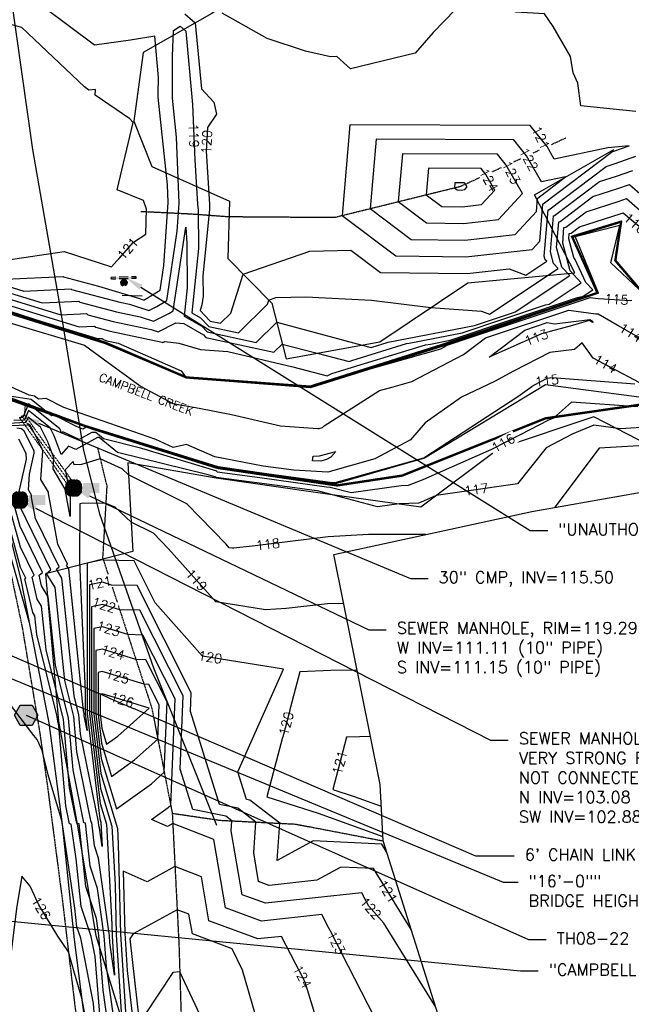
# Model space of a CAD drawing. Header units: feet. Extents: x 351431 to 355879, y 310968 to 329728.
# Tile 194 of 254: x 353171 to 353431, y 324708 to 325127. Entities that reach past the tile are written whole.
import ezdxf

# ---------------------------------------------------------------- set-up
doc = ezdxf.new("R2010")
doc.units = ezdxf.units.FT
doc.header["$MEASUREMENT"] = 0
for name, pattern in [('D10', [0.15, 0.1, -0.05]), ('D25', [0.375, 0.25, -0.125]), ('HIDDEN', [0.375, 0.25, -0.125])]:
    doc.linetypes.add(name, pattern=pattern)
for name, color, linetype in [('ELIG', 41, 'Continuous'), ('ELTCH-EG1', 253, 'Continuous'), ('ELTCN-EG1', 251, 'Continuous'), ('ELTNB-EG1', 55, 'Continuous'), ('ELTT', 3, 'Continuous'), ('ELTTR', 161, 'HIDDEN'), ('ELTW-CREEK', 6, 'Continuous'), ('ELTWH-OHW', 4, 'D25'), ('ELUDC', 153, 'D10'), ('ELUG', 153, 'EGASRT'), ('ELYSP', 1, 'D25'), ('ELYSS', 2, 'Continuous'), ('ESFS', 153, 'Continuous'), ('ESGH', 1, 'Continuous'), ('ESMask', 155, 'Continuous'), ('ESUD-CMP', 13, 'D10'), ('ESUS', 5, 'Continuous'), ('ETFS', 6, 'Continuous'), ('ETGH', 4, 'Continuous'), ('ETIF', 4, 'Continuous'), ('ETTC', 252, 'Continuous'), ('ETTW', 2, 'Continuous'), ('ETUD', 4, 'Continuous'), ('ETUS', 2, 'Continuous')]:
    doc.layers.add(name, color=color, linetype=linetype)
doc.styles.add('ANNO-TOPO', font='simplex.shx')
doc.styles.add('L180', font='simplex.shx', dxfattribs={"height": 3.6})
doc.styles.add('L80', font='simplex', dxfattribs={"height": 4})
doc.styles.add('ROMANSM', font='romansm.shx')
doc.linetypes.add('EGASRT', pattern='A,0.15,-0.07,0.15,-0.04,["G",ROMANSM,S=0.08,R=0,X=-0.005,Y=-0.04],-0.12,0.15,-0.07,0.15,-0.04,[")",ROMANSM,S=0.08,R=0,X=-0.09,Y=-0.04],-0.075', length=1.015)

# ---------------------------------------------------------------- blocks, each defined once
blk = doc.blocks.new('ESIPUBSIGN')
at = {"layer": 'ESMask'}
h = blk.add_hatch(color=256, dxfattribs=at)
edge = h.paths.add_edge_path()
edge.add_arc((0, 0), 0.03, 90, 450)
for p, q in [((-0.03, 0.1047), (-0.0447, 0.1047)), ((-0.0447, 0.1047), (-0.0447, 0.066)), ((-0.03, 0.1047), (-0.03, 0.066)), ((-0.0447, 0.0381), (-0.0447, -0.0393)), ((-0.03, 0.0381), (-0.03, -0.0393)), ((-0.0447, -0.0672), (-0.0447, -0.1059)), ((-0.03, -0.0672), (-0.03, -0.1059)), ((-0.03, -0.1059), (-0.0447, -0.1059))]:
    blk.add_line(p, q)
for start, end in [(144.23142, 216.35632), (17.97024, 107.04945), (253.53828, 340.78828)]:
    blk.add_arc((0, 0), 0.03, start, end)
blk.add_solid([(-0.0447, -0.1059), (-0.03, -0.1059), (-0.0447, 0.1047), (-0.03, 0.1047)], dxfattribs=at)
blk = doc.blocks.new('TH')
blk.add_hatch(color=256).paths.add_polyline_path([(-0.05, 0.0866), (0.05, 0.0866), (0.1, 0), (0.05, -0.0866), (-0.05, -0.0866), (-0.1, 0)])
for p, q in [((-0.1, 0), (-0.05, 0.0866)), ((-0.05, 0.0866), (0.05, 0.0866)), ((0.05, 0.0866), (0.1, 0)), ((-0.05, -0.0866), (-0.1, 0)), ((0.1, 0), (0.05, -0.0866)), ((0.05, -0.0866), (-0.05, -0.0866))]:
    blk.add_line(p, q)
blk = doc.blocks.new('ESUSMHOLE')
for radius, start, end in [(0.0738, 110, 160), (0.0492, 155, 205), (0.0492, 65, 115), (0.0738, 20, 70), (0.0492, 335, 25), (0.0738, 200, 250), (0.0492, 245, 295), (0.0738, 290, 340)]:
    blk.add_arc((0, 0), radius, start, end)
at = {"layer": 'ESMask', "const_width": 0.0738}
blk.add_lwpolyline([(-0.0369, 0, 1), (0.0369, 0, 1)], format="xyb", close=True, dxfattribs=at)
at = {"layer": 'ESMask'}
blk.add_solid([(0.0796, -0.0411), (0.0796, 0.0441), (0.2186, -0.0411), (0.2186, 0.0441)], dxfattribs=at)

msp = doc.modelspace()

# ---------------------------------------------------------------- linework, layer by layer
at = {"layer": 'ELIG', "flags": 128}
for points in [[(353174.78, 324870.14), (353164.93, 324904.86), (353156.42, 324944.07), (353148.87, 324983.71), (353140.04, 325032.18)], [(353222.71, 325009.06), (353214.13, 325009.29)]]:
    msp.add_lwpolyline(points, dxfattribs=at)
at = {"layer": 'ELTCH-EG1', "flags": 128}
for points, elevation in [([(353432.58, 325087.55), (353409.18, 325090.01), (353407.93, 325099.54), (353405.95, 325104.03), (353404.84, 325110.93), (353397.43, 325123.62), (353393.73, 325129.11), (353381.57, 325129.72), (353370.54, 325143.01), (353369.03, 325144.19), (353378.33, 325147.21), (353378.63, 325147.27), (353382.41, 325147.48), (353420.17, 325149.22), (353418.76, 325148.64), (353427.26, 325150.02), (353427.31, 325150.5), (353474.7, 325147.65)], 120), ([(353355.87, 325130.95), (353346.48, 325121.07), (353338.7, 325112.38), (353311.31, 325105.64), (353305.51, 325110.92), (353302.79, 325110.81), (353292.06, 325113.25), (353275.88, 325118.58), (353256.69, 325129.36)], 120), ([(353355.45, 325055.11), (353356.69, 325054.18), (353358.31, 325054.16), (353359.84, 325054.32), (353360.89, 325055.48), (353360.18, 325056.71), (353359.8, 325057.19), (353355.63, 325057.21), (353355.45, 325055.11)], 125), ([(353284.33, 324657.07), (353265.29, 324722.57), (353261.01, 324731.62), (353244.01, 324737.9), (353242.58, 324746.28), (353237.55, 324748.22), (353218.89, 324738.03), (353217.48, 324735.9), (353223.41, 324683.15)], 125)]:
    msp.add_lwpolyline(points, dxfattribs=dict(at, elevation=elevation))
at = {"layer": 'ELTCN-EG1', "flags": 128}
for points, elevation in [([(353170.12, 324924.77), (353173.46, 324939.8), (353173.27, 324942.18), (353170.25, 324948.2)], 121), ([(353518.15, 324932.18), (353517.06, 324932.6), (353499.06, 324936.34), (353498.27, 324935.74), (353477.14, 324934.72), (353456.07, 324946.35), (353455.53, 324946.73), (353417.02, 324944.39), (353398.13, 324919.3)], 118), ([(353295.38, 324941.08), (353298.14, 324941.14), (353305.02, 324942.99), (353302.91, 324940.54), (353301.06, 324939.54), (353298.6, 324938.86), (353295.15, 324939.04), (353295.38, 324941.08)], 113), ([(353193.08, 324928.27), (353193.11, 324927.4), (353194.48, 324927.22), (353194.52, 324927.69), (353193.5, 324930.82), (353192.73, 324930.04), (353193.08, 324928.27)], 119), ([(353249.47, 324698.91), (353238.66, 324721.77), (353235.74, 324721.53), (353223.83, 324703.51)], 126)]:
    msp.add_lwpolyline(points, dxfattribs=dict(at, elevation=elevation))
at = {"layer": 'ELTT', "flags": 128}
for points in [[(353279.54, 325147.51), (353252.36, 325129.27), (353223.11, 325112.59), (353219.14, 325083.42), (353226.72, 325064.22), (353259.83, 325049.37), (353259.08, 325025.12), (353277.82, 325006.05), (353283.89, 324982.34), (353323.73, 324989.61), (353361.14, 325014.68), (353406.72, 325018.92), (353389.52, 325052.15), (353423.23, 325071.44)], [(353508.24, 324933.13), (353466.2, 324931.29), (353414.8, 324957.7), (353374.48, 324944.24), (353341.15, 324919.36), (353295.35, 324925.77), (353254.1, 324931.72), (353216.53, 324938.17), (353218.73, 324900.48), (353181.52, 324891.01), (353187.12, 324828.4), (353194.98, 324784.65), (353203, 324737.21), (353219.77, 324682.23)]]:
    msp.add_lwpolyline(points, dxfattribs=at)
at = {"layer": 'ELTTR', "flags": 128}
for points in [[(353222.16, 325045.1), (353243.17, 325044.05), (353259.28, 325042.88), (353304.49, 325042.56), (353358.19, 325055.79), (353402.89, 325076.35)], [(353203.74, 324944.4), (353207.63, 324928.27), (353205.85, 324897.85), (353226.74, 324834.03), (353235.46, 324789.23), (353238.3, 324733.39), (353239.81, 324684.47), (353249.41, 324603.76), (353260.81, 324557.07), (353271.41, 324506.96), (353286.42, 324460.38), (353302.07, 324411.73), (353309.17, 324387.77), (353308.06, 324354.4)], [(353235.46, 324789.23), (353255.82, 324786.25), (353287.77, 324784.64), (353325.13, 324777.5)]]:
    msp.add_lwpolyline(points, dxfattribs=at)
at = {"layer": 'ELTW-CREEK', "color": 2, "flags": 128}
msp.add_lwpolyline([(353197.97, 324954.18), (353143.23, 324974.44), (353101.76, 324987.08), (353081.28, 324992.34), (353031.63, 324984.73), (353007.29, 324981.07), (352961.76, 324971.95), (352911.53, 324961.23), (352855.79, 324954.41)], dxfattribs=at)
at = {"layer": 'ELUDC', "flags": 128}
msp.add_lwpolyline([(353171.59, 324957.99), (353193.54, 324927.46)], dxfattribs=at)
at = {"layer": 'ELUG', "flags": 128}
msp.add_lwpolyline([(353136.5, 326323), (353089.6, 326324.01), (353081.63, 326321.38), (353080.41, 326272.72), (353080.53, 326199.46), (353115.32, 326198.38), (353121.62, 326196.91), (353125.05, 326192.79), (353127.02, 326185.11), (353127.26, 326148.06), (353127.52, 326009.49), (353127.21, 325839.06), (353128.5, 325726.13), (353128.77, 325579.83), (353130.19, 325465.22), (353134.92, 325345.94), (353145.51, 325269.06), (353164.53, 325152.64), (353176, 325071.36), (353187.57, 325005.55), (353197.73, 324943.47), (353204.46, 324916.53), (353227.55, 324851.11), (353254.33, 324784.16)], dxfattribs=at)
at = {"layer": 'ELYSP', "flags": 128}
msp.add_lwpolyline([(353272.95, 325152.96), (353219.97, 325153.34), (353169.57, 325153.55, -0.376825), (353124.11, 325191.52), (353120.74, 325211.09), (353111.32, 325264.47), (353102.69, 325315.94), (353094.98, 325362, -0.032093), (353092.56, 325389.37), (353092.45, 325413.39), (353092.03, 325468.16), (353091.8, 325518.76), (353091.59, 325568.94), (353091.27, 325619.53), (353090.97, 325684.29), (353090.69, 325732.05), (353090.38, 325782.2), (353090.21, 325828.91), (353089.86, 325881.42), (353089.49, 325930.95), (353089.22, 325979.93), (353089.01, 326030.11), (353088.56, 326081.64), (353088.3, 326133.54), (353088.04, 326177.19), (353087.74, 326218.6), (353087.56, 326251.03), (353087.38, 326253.61), (353087.11, 326256.31), (353086.91, 326257.87), (353086.66, 326259.51), (353086.36, 326261.17), (353086, 326262.83), (353085.58, 326264.44), (353085.1, 326265.95), (353084.54, 326267.32), (353084.09, 326268.23), (353083.61, 326269.08), (353083.1, 326269.87), (353082.56, 326270.62), (353081.98, 326271.32), (353081.37, 326271.98), (353080.72, 326272.61), (353080.04, 326273.21), (353079.32, 326273.79), (353078.57, 326274.36), (353076.95, 326275.45), (353076.09, 326275.99), (353075.3, 326276.45), (353074.52, 326276.86), (353073.74, 326277.23), (353072.97, 326277.54), (353072.2, 326277.82), (353071.42, 326278.06), (353070.64, 326278.27), (353069.84, 326278.44), (353068.19, 326278.72), (353066.45, 326278.92), (353065.53, 326279.01), (353063.36, 326279.16), (353061.33, 326279.21), (353059.37, 326279.16), (353058.4, 326279.1), (353057.43, 326279), (353056.46, 326278.87), (353055.47, 326278.71), (353053.42, 326278.29), (353052.34, 326278.03), (353051.29, 326277.75), (353050.29, 326277.44), (353049.33, 326277.12), (353048.41, 326276.78), (353047.51, 326276.42), (353045.78, 326275.62), (353044.07, 326274.72), (353042.34, 326273.72), (353040.52, 326272.59), (353038.94, 326271.54), (353037.51, 326270.49), (353036.19, 326269.41), (353034.94, 326268.28), (353033.7, 326267.06), (353031.78, 326265.03), (353030.91, 326264.03), (353030.16, 326263.06), (353029.49, 326262.08), (353028.87, 326261.08), (353028.29, 326260.02), (353027.41, 326258.28), (353026.72, 326256.8), (353026.12, 326255.39), (353025.58, 326254.03), (353025.09, 326252.66), (353024.64, 326251.23), (353023.99, 326248.91), (353023.61, 326247.2), (353023.27, 326245.31), (353022.99, 326243.43), (353022.52, 326239.59), (353022.11, 326233.06), (353022.11, 326187.49), (353022.01, 326176.58), (353020.84, 326143.82), (353017.37, 326085.64), (353016.86, 326077.92), (353015.74, 326059.97), (353015.16, 326049.61), (353014.67, 326039.64), (353014.48, 326035.1), (353014.19, 326027.05), (353013.97, 326019.54), (353013.81, 326012.32), (353013.69, 326005.16), (353013.62, 325997.82), (353013.58, 325985.95), (353013.59, 325978.06), (353013.64, 325970.7), (353013.74, 325963.64), (353013.88, 325956.63), (353014.06, 325949.45), (353014.4, 325937.84), (353014.67, 325930.65), (353015.04, 325922.78), (353015.81, 325908.04), (353016.33, 325899.2), (353019.69, 325851.5), (353023.23, 325802.32), (353026.68, 325754.65), (353030.15, 325706), (353033.41, 325658.17), (353037.01, 325608.95), (353040.4, 325561.45), (353042.91, 325535.16, 0.019462), (353061.1, 325414.39), (353062.36, 325408.69), (353066.36, 325398.83), (353067.6, 325399.45), (353068.03, 325389.12), (353074.65, 325351.4), (353083.98, 325302.13), (353092.92, 325254.03), (353101.88, 325205.05), (353111.6, 325155.23), (353116.49, 325135.36), (353124.98, 325109.47), (353131.32, 325088.61), (353135.55, 325053.36), (353139.71, 325031.52), (353135.87, 325030.8), (353136.94, 325024.42), (353143.89, 324987.19), (353149.4, 324957.62), (353151.1, 324948.04), (353155.07, 324948.57), (353164.89, 324900.22), (353171.6, 324868.47), (353179.21, 324822.85), (353182.6, 324799.05), (353188.74, 324752.1), (353194.19, 324706.13), (353202.77, 324660.04), (353211.35, 324613.47), (353219.83, 324567.66), (353229.09, 324516.78), (353238.16, 324466.07), (353247.13, 324416.94), (353256.74, 324365.33), (353264.81, 324348.73), (353281.74, 324336.34), (353301.61, 324329.39), (353315.74, 324328.16), (353325.56, 324327.36), (353373.13, 324327.64), (353419.8, 324328.34), (353465.96, 324329.39), (353510.93, 324331.48), (353556.13, 324333.23), (353605.22, 324330.83), (353631.76, 324326.11), (353664.99, 324308.46), (353702.61, 324279.12), (353737.46, 324247.99)], format="xyb", dxfattribs=at)
at = {"layer": 'ELYSS', "flags": 128}
msp.add_lwpolyline([(353157.77, 324944.18), (353164.31, 324939.25), (353164.97, 324933.44), (353162.13, 324923.84), (353171.05, 324888.51), (353182.93, 324827.66), (353188.66, 324784.51), (353193.74, 324735.59), (353201.02, 324678.86), (353208.04, 324642.13), (353216.61, 324597.47), (353227.18, 324552.29), (353235.19, 324501.8), (353244.52, 324449.7), (353253.21, 324403.88), (353262.37, 324369.67), (353275.92, 324360.21), (353284.64, 324361.65), (353290.98, 324368.4)], dxfattribs=at)
at = {"layer": 'ESUD-CMP', "flags": 128}
msp.add_lwpolyline([(353172.89, 324962.61), (353172.61, 324958.72)], dxfattribs=at)
msp.add_lwpolyline([(353194.56, 324928.19), (353172.61, 324958.72), (353170.58, 324957.26), (353192.53, 324926.73)], close=True, dxfattribs=at)
at = {"layer": 'ETFS', "linetype": 'ByBlock', "lineweight": -2}
for p, q in [((353387.62, 324909.39), (353395.12, 324909.39)), ((353376.12, 324759.89), (353382.5, 324759.89)), ((353383.58, 324722.22), (353391.08, 324722.22))]:
    msp.add_line(p, q, dxfattribs=at)
at = {"layer": 'ETFS'}
msp.add_solid([(353221.45, 325011.81), (353215.76, 325016.84), (353222.78, 325013.93)], dxfattribs=at)
at = {"layer": 'ETGH', "linetype": 'ByBlock', "lineweight": -2}
msp.add_line((353386.94, 324735.53), (353394.44, 324735.53), dxfattribs=at)
at = {"layer": 'ETIF', "linetype": 'ByBlock', "lineweight": -2}
msp.add_line((353364.44, 324771.16), (353380.89, 324771.16), dxfattribs=at)
at = {"layer": 'ETUD', "linetype": 'ByBlock', "lineweight": -2}
msp.add_line((353336.73, 324889.07), (353344.23, 324889.07), dxfattribs=at)
at = {"layer": 'ETUD'}
msp.add_solid([(353178.03, 324953.95), (353171.59, 324957.99), (353179, 324956.25)], dxfattribs=at)
at = {"layer": 'ETUS', "linetype": 'ByBlock', "lineweight": -2}
for p, q in [((353318.99, 324867.15), (353326.49, 324867.15)), ((353370.86, 324820.24), (353378.36, 324820.24))]:
    msp.add_line(p, q, dxfattribs=at)
at = {"layer": 'ETUS'}
for points in [[(353199.76, 324923.08), (353193.54, 324927.46), (353200.84, 324925.34)], [(353176.7, 324917.82), (353170.58, 324922.34), (353177.83, 324920.05)]]:
    msp.add_solid(points, dxfattribs=at)

# ---------------------------------------------------------------- block references
at = {"layer": 'ESFS', "xscale": 50.0000000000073, "yscale": 50.0000000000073, "zscale": 50.0000000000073, "rotation": 271.5454961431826}
msp.add_blockref('ESIPUBSIGN', (353214.9, 325014.92), dxfattribs=at)
at = {"layer": 'ESGH', "xscale": 50, "yscale": 50, "zscale": 50}
msp.add_blockref('TH', (353173.34, 324830.89), dxfattribs=at)
at = {"layer": 'ESUS', "xscale": 50, "yscale": 50, "zscale": 50}
for p in [(353193.54, 324927.46), (353170.58, 324922.34)]:
    msp.add_blockref('ESUSMHOLE', p, dxfattribs=at)

# ---------------------------------------------------------------- texts
at = {"layer": 'ETFS', "char_height": 5, "attachment_point": 1, "style": 'ANNO-TOPO'}
for s, insert in [('"UNAUTHORIZED MOTOR VECHICLES PROHIBITED" SIGN', (353399.62, 324912.39)), ('"16\'-0"" \\PBRIDGE HEIGHT SIGN', (353387, 324762.89)), ('"CAMPBELL CREEK" SIGN', (353395.58, 324725.22))]:
    msp.add_mtext(s, dxfattribs=dict(at, insert=insert))
at = {"layer": 'ETGH', "insert": (353398.94, 324738.53), "char_height": 5, "attachment_point": 1, "style": 'ANNO-TOPO'}
msp.add_mtext('TH08-22', dxfattribs=at)
at = {"layer": 'ETIF', "insert": (353385.39, 324774.16), "char_height": 5, "attachment_point": 1, "style": 'ANNO-TOPO'}
msp.add_mtext("6' CHAIN LINK FENCE", dxfattribs=at)
at = {"layer": 'ETUD', "insert": (353348.73, 324892.04), "char_height": 5, "attachment_point": 1, "style": 'ANNO-TOPO'}
msp.add_mtext('30" CMP, INV=115.50', dxfattribs=at)
at = {"layer": 'ETUS', "char_height": 5, "attachment_point": 1, "style": 'ANNO-TOPO'}
for s, insert in [('SEWER MANHOLE, RIM=119.29\\PW INV=111.11 (10" PIPE)\\PS INV=111.15 (10" PIPE)', (353330.99, 324870.49)), ('SEWER MANHOLE, RIM=120.68\\PVERY STRONG FLOW TO SW\\PNOT CONNECTED TO PT#21477\\PN INV=103.08 (54" PIPE)\\PSW INV=102.88 (UNABLE TO GET DIA)', (353382.86, 324823.57))]:
    msp.add_mtext(s, dxfattribs=dict(at, insert=insert))

# ---------------------------------------------------------------- next in the draw order: texts
at = {"layer": 'ETTC', "char_height": 4, "attachment_point": 5, "style": 'L80', "bg_fill": 3, "box_fill_scale": 1.2, "bg_fill_color": 256}
for s, insert, rotation, bg_fill_transparency in [('{119}', (353244.63, 325077.24, 119), 272.1023, 7020104), ('{123}', (353379.63, 325061.6, 123), 296.4985, 7020089), ('{124}', (353370.07, 325058.41, 124), 299.3022, 7020084), ('{121}', (353216.57, 325029.25, 121), 48.275, 7020114), ('{115}', (353424.38, 325007.7, 115), 356.3631, 7020119), ('{114}', (353430.4, 324993.55, 114), 329.8109, 7020124), ('{114}', (353419.73, 324980.21, 114), 330.5115, 7020129), ('{115}', (353394.79, 324973.16, 115), 7.175, 7020134), ('{118}', (353276.11, 324903.56, 118), 6.9173, 7020204), ('{121}', (353204.62, 324887.17, 121), 11.6171, 7020194), ('{119}', (353245.76, 324888.36, 119), 311.7249, 7020199), ('{122}', (353206.42, 324877.75, 122), 342.916, 7020189), ('{123}', (353208.34, 324867.67, 123), 342.916, 7020184), ('{124}', (353210.27, 324857.59, 124), 342.916, 7020179), ('{120}', (353251.58, 324855.56, 120), 350.8039, 7020164), ('{125}', (353212.19, 324847.52, 125), 342.916, 7020174), ('{126}', (353214.11, 324837.44, 126), 342.916, 7020169), ('{120}', (353283.95, 324827.29, 120), 75.206, 7020239), ('{121}', (353306.72, 324810.77, 121), 75.206, 7020244), ('{121}', (353327.03, 324756.02, 121), 301.7135, 7020214), ('{126}', (353179.68, 324748.85, 126), 300.77, 7020279), ('{123}', (353305.19, 324734.2, 123), 297.2109, 7020224), ('{124}', (353290.75, 324719.76, 124), 297.2109, 7020229)]:
    msp.add_mtext(s, dxfattribs=dict(at, insert=insert, rotation=rotation, bg_fill_transparency=bg_fill_transparency))
at = {"layer": 'ETTW', "insert": (353205.19, 324976.49), "char_height": 3.6, "width": 47.414, "attachment_point": 1, "rotation": 339.3605, "style": 'L180', "bg_fill": 3, "box_fill_scale": 1.5, "bg_fill_color": 256, "bg_fill_true_color": 13158600, "bg_fill_transparency": 16324528}
msp.add_mtext('CAMPBELL CREEK', dxfattribs=at)

# ---------------------------------------------------------------- next in the draw order: linework, layer by layer
at = {"layer": 'ELTCH-EG1', "flags": 128}
for points, elevation in [([(353164.61, 325016.28), (353189.12, 325017.37), (353189.2, 325017.3), (353204.16, 325013.35), (353221.13, 325008.2), (353223.52, 325007.41), (353223.83, 325007.57), (353230.34, 325011.54), (353231.94, 325022.11), (353233.75, 325048.88), (353233.47, 325056.31), (353229.42, 325093.62), (353229.43, 325095.09), (353229.65, 325101.93), (353228, 325119.51), (353217.77, 325117.87), (353202.46, 325115.74), (353181.14, 325131.62)], 120), ([(353326.59, 324772.88), (353324.63, 324776.05), (353295.35, 324777.51), (353280.11, 324769.11), (353281.24, 324784.97), (353268.47, 324794.75), (353267.06, 324795.04), (353263.35, 324806.85), (353282.78, 324850.5), (353248.39, 324856.07), (353228.2, 324878.71), (353219.21, 324896.49), (353206.19, 324896.79), (353205.85, 324896.9), (353199.31, 324895.56), (353199.32, 324831.69), (353204.67, 324786.91), (353205.11, 324785.45), (353205.67, 324775.07), (353204.56, 324783.05), (353204.27, 324783.91), (353204.09, 324785.57), (353204.03, 324785.58), (353196.48, 324822.95), (353195.75, 324831), (353193.7, 324839.21), (353188.53, 324889.14), (353186.2, 324892.93), (353187.38, 324893.91), (353177.32, 324914.55), (353175.65, 324923.52), (353175.62, 324924.51), (353174.33, 324926.72), (353174.78, 324933.41), (353176.75, 324942.27), (353176.67, 324943.29), (353172.5, 324951.59), (353171.31, 324952.59), (353169.38, 324952.96)], 120), ([(353219.41, 324811.89), (353229.34, 324820.69), (353229.96, 324835.26), (353225.54, 324844), (353223.46, 324844.05), (353205.71, 324849.51), (353203.9, 324849.13), (353203.9, 324831.41), (353205.39, 324818.99), (353209.63, 324804.9), (353219.41, 324811.89)], 125), ([(353314.06, 324850.1), (353302.96, 324849.93), (353289.76, 324849.31), (353275.73, 324796.18), (353297.55, 324789.21), (353325.03, 324779.31)], 120), ([(353203.15, 324693.74), (353202.02, 324708.33), (353196.56, 324736.09), (353194.92, 324741), (353194.08, 324748.86), (353188.73, 324784.51), (353188.72, 324784.51), (353188.69, 324784.66), (353188.63, 324785.33), (353188.39, 324786.52), (353182.67, 324805.53), (353180.2, 324815.85), (353178.02, 324820.52), (353176.63, 324822.26), (353165.33, 324837.08)], 125)]:
    msp.add_lwpolyline(points, dxfattribs=dict(at, elevation=elevation))
at = {"layer": 'ELTCN-EG1', "flags": 128}
for points, elevation in [([(353164.67, 325024.29), (353189.52, 325027.98), (353209.6, 325021.44), (353219, 325031.98), (353224.24, 325035.37), (353224.53, 325046.03), (353223.26, 325049.71), (353212, 325054.21), (353218.82, 325082.9), (353217.38, 325084.44), (353202.66, 325094.54), (353202.77, 325096.94), (353200.02, 325096.56), (353198.08, 325098), (353171.56, 325123.21), (353163.04, 325125.46)], 121), ([(353343.51, 325052.17), (353350.14, 325047.17), (353358.82, 325047.06), (353367.01, 325047.95), (353372.62, 325054.11), (353368.84, 325060.69), (353366.78, 325063.28), (353344.48, 325063.39), (353343.51, 325052.17)], 124), ([(353343.25, 324907.76), (353318.92, 324907.66), (353301.72, 324906.67), (353269.44, 324902.75), (353261.64, 324901.91), (353261.07, 324901.86), (353259.68, 324902.08), (353258.37, 324903.56), (353241.65, 324920.73), (353216.82, 324933.13), (353214.21, 324935.59), (353204.81, 324939.96), (353196.9, 324937.47), (353193.76, 324937.35), (353193.32, 324938.69), (353189.92, 324935.18), (353191.49, 324927.32), (353191.49, 324927.19), (353191.98, 324927.12), (353192.04, 324915.43), (353189.92, 324926.85), (353189.92, 324926.93), (353184.83, 324935.62), (353185.15, 324940.33), (353182.56, 324947.18), (353179.43, 324953.42), (353174.18, 324957.64), (353173.21, 324955.33), (353165.7, 324954.98)], 118), ([(353308.39, 324878.35), (353301.53, 324878.25), (353283.92, 324876.33), (353275.16, 324875.66), (353254.04, 324879.08), (353233.9, 324901.66), (353227.5, 324908.23), (353218, 324912.98), (353211.16, 324919.41), (353207.19, 324920.85), (353197.44, 324921.08), (353196.09, 324920.8), (353195.97, 324896.16), (353198.4, 324841), (353198.4, 324831.75), (353199.27, 324824.47), (353198.03, 324830.61), (353197.94, 324831.66), (353197.67, 324832.73), (353191.42, 324893.12), (353190.46, 324894.68), (353190.94, 324895.08), (353186.8, 324903.58), (353182.78, 324925.18), (353182.77, 324925.72), (353179.58, 324931.17), (353180.4, 324943.36), (353179.88, 324944.73), (353175.32, 324953.81), (353174.08, 324954.81), (353173.85, 324954.26), (353163.34, 324953.78)], 119), ([(353204.6, 324703.87), (353202.7, 324728.39), (353201.03, 324736.87), (353196.79, 324749.58), (353194.61, 324769.91), (353192.41, 324784.59), (353191.78, 324784.73), (353190.25, 324792.32), (353187.2, 324826.35), (353186.8, 324828.34), (353186.37, 324830.95), (353177.83, 324865.15), (353177, 324873.21), (353176.19, 324874.52), (353172.82, 324888.94), (353173.15, 324889.21), (353170.98, 324893.66), (353162.82, 324923.72)], 124), ([(353210.79, 324680.58), (353206.05, 324714), (353204.25, 324737.19), (353203.24, 324744.42), (353198.66, 324758.16), (353195.81, 324784.74), (353194.84, 324784.94), (353191.8, 324799.98), (353189.2, 324829.02), (353181.8, 324858.66), (353179.88, 324877.19), (353178.03, 324880.21), (353175.82, 324889.65), (353176.71, 324890.38), (353170.86, 324902.38), (353165.18, 324923.3)], 123), ([(353213.6, 324681.07), (353207.5, 324724.12), (353206.49, 324737.14), (353203.68, 324757.3), (353200.53, 324766.74), (353198.57, 324785.01), (353197.91, 324785.15), (353193.36, 324807.63), (353191.39, 324829.68), (353185.77, 324852.18), (353182.76, 324881.17), (353179.86, 324885.89), (353178.82, 324890.37), (353180.27, 324891.56), (353170.74, 324911.09), (353167.54, 324922.88)], 122), ([(353226.58, 324801.77), (353232.07, 324806.65), (353233.35, 324836.56), (353224.27, 324854.5), (353220.01, 324854.6), (353205.74, 324858.98), (353202.98, 324858.42), (353202.99, 324831.47), (353205.24, 324812.57), (353211.7, 324791.15), (353226.58, 324801.77)], 124), ([(353212.25, 324822), (353225.66, 324833.89), (353205.69, 324840.03), (353204.82, 324839.85), (353204.82, 324831.36), (353205.53, 324825.4), (353207.56, 324818.65), (353212.25, 324822)], 126), ([(353319.73, 324821.84), (353315.08, 324821.77), (353309.56, 324821.51), (353303.69, 324799.27), (353312.82, 324796.36), (353324.32, 324792.21)], 121), ([(353305.91, 324672), (353291.96, 324717.39), (353281.94, 324736.88), (353271.86, 324735.78), (353251.05, 324743.47), (353247.85, 324762.21), (353236.62, 324766.53), (353224.85, 324760.11), (353214.62, 324764.6), (353215.3, 324738.19), (353216.29, 324722.34), (353220.76, 324682.58)], 124), ([(353201.34, 324688.28), (353196.95, 324710.6), (353193.96, 324721.25), (353191.32, 324730.36), (353186.78, 324736.93), (353178.79, 324750.34), (353175.03, 324758.2), (353171.49, 324762.49), (353169.27, 324748.78), (353166.16, 324723.51), (353166.49, 324695.44)], 126)]:
    msp.add_lwpolyline(points, dxfattribs=dict(at, elevation=elevation))
at = {"layer": 'ELTW-CREEK', "color": 2, "flags": 128}
for points in [[(353597.83, 325010.74), (353597.25, 325001.62), (353562.26, 324973.46), (353501.35, 324964.11), (353476.96, 324982.03), (353453.25, 325020.27), (353436.48, 325009.54), (353421.96, 325023.19), (353425.76, 325039.01), (353406.76, 325034.22), (353416.53, 325010.45), (353350.61, 324987.81), (353294.26, 324970.11), (353241.26, 324974.28), (353207.12, 324988.73), (353145.93, 325007.78)], [(353599.62, 324951.59), (353560.11, 324940.37), (353526.74, 324932.03), (353488.94, 324939.87), (353443.65, 324964.81), (353394.16, 324971.4), (353342.77, 324940.16), (353304.91, 324929.31), (353254.96, 324936.44), (353197.97, 324954.18)]]:
    msp.add_lwpolyline(points, dxfattribs=at)
at = {"layer": 'ELTWH-OHW', "ltscale": 0.5, "const_width": 1, "flags": 128}
for points in [[(353597.16, 325011.01), (353597.02, 325001.78), (353560.54, 324976.58), (353502.78, 324969.57), (353478.47, 324983.24), (353453.15, 325020.66), (353436.29, 325009.64), (353423.89, 325024.18), (353426.34, 325040.71), (353405.51, 325034.33), (353416.31, 325010.44), (353350.58, 324988.42), (353294.09, 324970.58), (353241.48, 324974.49), (353207.28, 324989.14), (353146.97, 325008.62), (353113.61, 325020.84), (353079.64, 325024.81), (353027.42, 325015.13), (352957.86, 325001.46), (352916.89, 324996.72), (352867.98, 324986.81), (352823.84, 324985.48), (352788.66, 324947.26), (352763.86, 324909.04), (352774.63, 324885.13), (352773.69, 324867.23), (352769.72, 324832.69), (352761.65, 324831.98), (352734.39, 324824.86), (352714.53, 324823.22), (352669.77, 324820.35), (352611.75, 324822.02), (352564.51, 324836.29), (352528.82, 324862.18), (352491.53, 324868.93)], [(353599.81, 324950.84), (353559.76, 324940.02), (353526.56, 324931.37), (353488.52, 324938.29), (353443.46, 324964.21), (353394.15, 324957.1), (353333.26, 324932.77), (353305.6, 324928.58), (353254.66, 324936.05), (353201.91, 324952.61), (353150.45, 324970.75), (353145, 324972.2), (353101.26, 324986.24), (353074.91, 324987.67), (353072.86, 324986.86), (353030.89, 324983.72), (352983.65, 324974.24), (352962.59, 324969.76), (352912.34, 324959.27), (352904.63, 324958.43), (352857.06, 324948.75), (352818.08, 324937.97), (352805.54, 324908.01), (352818.03, 324891.85), (352855.86, 324876.05), (352866.15, 324840.21), (352864.43, 324814.8), (352805.68, 324797.43), (352761.61, 324793.86), (352705.02, 324789.27), (352634.61, 324783.27), (352583.5, 324793.8), (352543.88, 324813.77), (352539.88, 324823.16), (352515.26, 324831.69), (352483.74, 324829.37)]]:
    msp.add_lwpolyline(points, dxfattribs=at)
at = {"layer": 'ETFS', "linetype": 'ByBlock', "lineweight": -2}
msp.add_lwpolyline([(353115.74, 324867.66), (353376.12, 324759.89)], dxfattribs=at)
at = {"layer": 'ETIF', "linetype": 'ByBlock', "lineweight": -2}
msp.add_lwpolyline([(353128.96, 324872.59), (353364.44, 324771.16)], dxfattribs=at)
at = {"layer": 'ETUD', "linetype": 'ByBlock', "lineweight": -2}
msp.add_lwpolyline([(353178.52, 324955.1), (353336.73, 324889.07)], dxfattribs=at)
at = {"layer": 'ETUS', "linetype": 'ByBlock', "lineweight": -2}
for points in [[(353200.3, 324924.21), (353318.99, 324867.15)], [(353177.26, 324918.93), (353370.86, 324820.24)]]:
    msp.add_lwpolyline(points, dxfattribs=at)

# ---------------------------------------------------------------- next in the draw order: texts
at = {"layer": 'ETTC', "char_height": 4, "attachment_point": 5, "style": 'L80', "bg_fill": 3, "box_fill_scale": 1.2, "bg_fill_color": 256}
for s, insert, rotation, bg_fill_transparency in [('{120}', (353250.14, 325074.59, 120), 86.6573, 7020109), ('{122}', (353387.06, 325067.21, 122), 298.9424, 7020094), ('{122}', (353319.85, 324748.84, 122), 311.2734, 7020219)]:
    msp.add_mtext(s, dxfattribs=dict(at, insert=insert, rotation=rotation, bg_fill_transparency=bg_fill_transparency))

# ---------------------------------------------------------------- next in the draw order: linework, layer by layer
at = {"layer": 'ELTCN-EG1', "flags": 128}
for points, elevation in [([(353331.58, 325049.23), (353343.6, 325040.16), (353359.33, 325039.96), (353374.18, 325041.57), (353384.36, 325052.75), (353377.51, 325064.68), (353373.77, 325069.36), (353333.34, 325069.58), (353331.58, 325049.23)], 123), ([(353337.05, 324739.81), (353321.07, 324765.68), (353307.2, 324766.37), (353296.98, 324760.74), (353276.65, 324758.52), (353272.18, 324760.17), (353270.1, 324772.38), (353271.03, 324785.49), (353263.39, 324791.34), (353255.61, 324792.94), (353243.17, 324832.53), (353243.51, 324840.45), (353220.48, 324885.99), (353209.65, 324886.24), (353205.82, 324887.42), (353200.23, 324886.27), (353200.24, 324831.63), (353204.81, 324793.32), (353207.45, 324784.57), (353209.75, 324741.88), (353209.87, 324737.18), (353210.91, 324720.45), (353208.95, 324734.25), (353208.73, 324737.1), (353204.12, 324770.17), (353202.4, 324775.32), (353201.33, 324785.29), (353200.97, 324785.37), (353194.92, 324815.29), (353193.57, 324830.34), (353189.74, 324845.69), (353185.65, 324885.15), (353181.94, 324891.19), (353183.83, 324892.73), (353170.62, 324919.81), (353169.9, 324922.46)], 121), ([(353347.51, 324706.75), (353325.41, 324742.51), (353319.07, 324749.73), (353316.15, 324755.41), (353275.05, 324750.94), (353265.14, 324754.61), (353260.52, 324781.69), (353260.82, 324786), (353258.31, 324787.92), (353244.16, 324790.83), (353238.79, 324807.93), (353240.12, 324839.15), (353221.74, 324875.5), (353213.1, 324875.7), (353205.79, 324877.94), (353201.15, 324876.99), (353201.15, 324831.58), (353204.96, 324799.74), (353209.8, 324783.69), (353211.12, 324759.01), (353211.68, 324737.51), (353214.81, 324687.21)], 122), ([(353324.48, 324696.68), (353299.05, 324746.15), (353273.46, 324743.36), (353258.09, 324749.04), (353253.13, 324778.13), (353235.68, 324784.84), (353233.41, 324783.6), (353226.63, 324786.58), (353233.74, 324791.66), (353234.81, 324792.6), (353236.73, 324837.86), (353223.01, 324865), (353216.55, 324865.15), (353205.77, 324868.46), (353202.06, 324867.7), (353202.07, 324831.52), (353205.1, 324806.15), (353212.14, 324782.81), (353212.5, 324776.15), (353213.49, 324737.85), (353215.55, 324704.77)], 123)]:
    msp.add_lwpolyline(points, dxfattribs=dict(at, elevation=elevation))
at = {"layer": 'ELTNB-EG1'}
msp.add_polyline3d([(353351.07, 324695.51, 122.34), (353325.13, 324777.5, 119.86), (353323.82, 324801.5, 121.72), (353304.2, 324899.26, 118.26), (353388.31, 324917.57, 117.7), (353466.2, 324931.29, 120.08)], dxfattribs=at)
at = {"layer": 'ETFS', "linetype": 'ByBlock', "lineweight": -2}
msp.add_lwpolyline([(353139.05, 324746.06), (353383.58, 324722.22)], dxfattribs=at)
at = {"layer": 'ETGH', "linetype": 'ByBlock', "lineweight": -2}
msp.add_lwpolyline([(353173.34, 324830.89), (353386.94, 324735.53)], dxfattribs=at)

# ---------------------------------------------------------------- next in the draw order: texts
at = {"layer": 'ETTC', "char_height": 4, "attachment_point": 5, "style": 'L80', "bg_fill": 3, "box_fill_scale": 1.2, "bg_fill_color": 256}
for s, insert, rotation, bg_fill_transparency in [('{121}', (353392.22, 325076.31, 121), 295.5374, 7020099), ('116', (353432.24, 325039.92, 117), 318.8659, 7020159), ('113', (353390.31, 324991.53, 115), 20.1005, 7020134), ('116', (353376.2, 324946.64, 115), 28.7336, 7020134)]:
    msp.add_mtext(s, dxfattribs=dict(at, insert=insert, rotation=rotation, bg_fill_transparency=bg_fill_transparency))

# ---------------------------------------------------------------- next in the draw order: linework, layer by layer
at = {"layer": 'ELTCH-EG1', "flags": 128}
for points, elevation in [([(353240.8, 325129.04), (353245.2, 325125.29), (353247.89, 325097.15), (353253.15, 325091.53), (353254.26, 325086.43), (353250.5, 325080.71), (353249.91, 325070.67), (353251.3, 325048.15), (353251.34, 325047.85), (353251.35, 325045.97), (353248.49, 325017.5), (353248.66, 325009), (353247.98, 325005.31), (353247.4, 325002.99), (353251.63, 324998.46), (353256.05, 324997.5), (353260.38, 325001.78), (353265.68, 325018.39), (353293.96, 325028.15), (353311.44, 325028.59), (353323.97, 325019.14), (353360.86, 325018.66), (353378.72, 325020.59), (353385.76, 325017.95), (353394.69, 325023.9), (353394.08, 325024.55), (353393.68, 325026.04), (353395.29, 325045.72), (353395.63, 325045.79), (353420.02, 325064.18), (353423.84, 325065.41), (353432.67, 325068.5)], 120), ([(353157.64, 325005.1), (353203.61, 324991.01), (353205.64, 324991.1), (353206.47, 324990.42), (353207.61, 324990.11), (353212.52, 324989.06), (353239.29, 324977.28), (353241.37, 324974.39), (353281.7, 324971.15), (353294.22, 324970.21), (353294.81, 324970.47), (353319.66, 324978.09), (353349.65, 324986.72), (353351.24, 324987.55), (353351.92, 324988.06), (353413.24, 325008.52), (353416.62, 325008.02), (353430.22, 325007.18), (353430.95, 325007.35)], 115)]:
    msp.add_lwpolyline(points, dxfattribs=dict(at, elevation=elevation))
at = {"layer": 'ELTCN-EG1', "flags": 128}
for points, elevation in [([(353154.64, 325016.67), (353172.41, 325011.22), (353192.42, 325012.12), (353192.65, 325011.93), (353213.18, 325006.5), (353217.27, 325005.62), (353225.5, 325002.89), (353228.92, 325004.65), (353233.09, 325007.2), (353237.56, 325036.65), (353238.36, 325048.55), (353237.33, 325076.61), (353235.53, 325093.19), (353235.62, 325111.01), (353235.98, 325121.94), (353238.82, 325123.77), (353241.22, 325121.72), (353242.56, 325107.71), (353244.14, 325090.57), (353245.01, 325066.97), (353246.16, 325048.22), (353246.51, 325045.6), (353246.57, 325029.29), (353243.83, 325002.01), (353247.47, 324999.9), (353250.99, 324996.14), (353263.6, 324993.39), (353275.95, 325005.6), (353276.52, 325007.38), (353279.55, 325008.42), (353292.3, 325008.74), (353320.16, 325007.29), (353345.47, 325004.18), (353366.92, 325002.68), (353370.35, 325001.39), (353399.59, 325020.85), (353397.59, 325022.99), (353396.29, 325027.87), (353397.54, 325043.21), (353398.01, 325043.31), (353417.18, 325057.76), (353424.38, 325060.08), (353431.31, 325062.5)], 119), ([(353423.3, 325070.75), (353429.76, 325073.01), (353420.73, 325072.04), (353397.89, 325067.31), (353394.83, 325072.65), (353387.73, 325081.54), (353311.05, 325081.94), (353307.71, 325043.35), (353330.51, 325026.14), (353360.35, 325025.76), (353388.52, 325028.81), (353391.74, 325032.35), (353393.03, 325048.23), (353393.24, 325048.27), (353422.86, 325070.61), (353423.3, 325070.75)], 121), ([(353319.64, 325046.29), (353337.06, 325033.15), (353359.84, 325032.86), (353381.35, 325035.19), (353390.32, 325045.04), (353390.78, 325050.74), (353390.86, 325050.76), (353402.72, 325059.7), (353392.53, 325057.59), (353386.17, 325068.66), (353380.75, 325075.45), (353322.2, 325075.76), (353319.64, 325046.29)], 122), ([(353152.68, 325014.61), (353180.21, 325006.17), (353195.72, 325006.86), (353196.1, 325006.55), (353211.79, 325002.4), (353221.88, 325000.24), (353227.49, 324998.38), (353234.01, 325001.73), (353235.85, 325002.86), (353241.24, 325038.41), (353241.72, 325031.47), (353241.8, 325012.61), (353240.59, 325000.57), (353248.1, 324996.22), (353250.35, 324993.81), (353271.14, 324989.28), (353279.9, 324997.93), (353316.26, 324988.24), (353320.08, 324987.26), (353320.41, 324987.41), (353326.9, 324989.4), (353327.25, 324989.45), (353363.95, 324996.61), (353380.51, 325002.16), (353381.26, 325002.35), (353404.48, 325017.81), (353401.1, 325021.42), (353398.9, 325029.69), (353399.79, 325040.7), (353400.4, 325040.83), (353414.33, 325051.34), (353424.92, 325054.74), (353429.94, 325056.5), (353440.92, 325046.88)], 118), ([(353150.71, 325012.55), (353188.01, 325001.12), (353199.03, 325001.61), (353199.56, 325001.17), (353210.4, 324998.31), (353226.5, 324994.85), (353229.47, 324993.86), (353237.04, 324997.76), (353240.4, 324997.36), (353248.72, 324992.54), (353249.71, 324991.49), (353278.69, 324985.17), (353282.26, 324988.7), (353297.11, 324984.75), (353310.72, 324981.25), (353311.87, 324981.76), (353335.01, 324988.85), (353336.28, 324989.05), (353358.78, 324993.44), (353394.15, 325005.3), (353395.76, 325005.7), (353409.37, 325014.76), (353404.62, 325019.86), (353401.5, 325031.52), (353402.05, 325038.19), (353402.78, 325038.35), (353411.49, 325044.92), (353425.46, 325049.41), (353428.57, 325050.5), (353435.38, 325044.54)], 117), ([(353148.74, 325010.49), (353195.81, 324996.06), (353202.33, 324996.35), (353203.01, 324995.8), (353209.01, 324994.21), (353231.12, 324989.46), (353231.46, 324989.35), (353232.33, 324989.8), (353238.21, 324989.1), (353247.53, 324986.38), (353259.13, 324985.45), (353286.81, 324978.98), (353301.35, 324975.24), (353303.34, 324976.12), (353343.13, 324988.31), (353345.31, 324988.66), (353353.6, 324990.27), (353407.79, 325008.44), (353410.25, 325009.04), (353414.27, 325011.72), (353411.41, 325014.78), (353406.74, 325024.66), (353406.21, 325025.49), (353404.11, 325033.35), (353404.3, 325035.68), (353405.17, 325035.87), (353408.65, 325038.5), (353426, 325044.07), (353427.21, 325044.49), (353429.84, 325042.19), (353453.99, 325022.18)], 116), ([(353165.95, 324997.82), (353198.17, 324988.17), (353208.19, 324980.87), (353222.28, 324970.69), (353235.68, 324963.4), (353246.84, 324961.43), (353260.59, 324958.79), (353281.48, 324953.91), (353297.39, 324952.8), (353297.93, 324952.82), (353299.38, 324953.21), (353300.13, 324953.97), (353323.57, 324969), (353329.36, 324970.52), (353337.33, 324972.82), (353359.26, 324984.25), (353368.62, 324991.32), (353404.07, 325003.15), (353415.62, 325001.46), (353416.6, 325001.58), (353439.82, 324988.07)], 114), ([(353414.12, 324998.44), (353414.32, 324997.81), (353412.8, 324998.72), (353405.66, 324996.6), (353392.51, 324993.02), (353370.24, 324983.18), (353385.33, 324994.58), (353394.9, 324997.78), (353398.02, 324997.32), (353413.01, 324999.08), (353414.12, 324998.44)], 113), ([(353441.88, 324968.19), (353414.49, 324982.72), (353409.78, 324989.18), (353406.52, 324986.36), (353395.99, 324985.05), (353380.6, 324977.09), (353372.52, 324972.7), (353358.41, 324966.1), (353343, 324955.19), (353336.76, 324947.95), (353321.67, 324939.85), (353301.64, 324934.26), (353287.22, 324935.01), (353274.12, 324936.78), (353253.54, 324940.76), (353241.48, 324945.92), (353235.87, 324944.72), (353228.47, 324948.05), (353189.32, 324961.76), (353181.83, 324965.54), (353178.56, 324965.2), (353176.9, 324966.53), (353174.63, 324966.89), (353155.07, 324975.71)], 114)]:
    msp.add_lwpolyline(points, dxfattribs=dict(at, elevation=elevation))

# ---------------------------------------------------------------- next in the draw order: texts
at = {"layer": 'ETTC', "insert": (353364.76, 324926.9, 115), "char_height": 4, "attachment_point": 5, "rotation": 7.175, "style": 'L80', "bg_fill": 3, "box_fill_scale": 1.2, "bg_fill_color": 256, "bg_fill_transparency": 7020134}
msp.add_mtext('117', dxfattribs=at)

# ---------------------------------------------------------------- next in the draw order: linework, layer by layer
at = {"layer": 'ELTCH-EG1', "elevation": 115, "flags": 128}
msp.add_lwpolyline([(353432.22, 324971.63), (353396.99, 324974.32), (353394.77, 324974.05), (353389.38, 324971.2), (353382.41, 324966.2), (353342.85, 324940.45), (353342.29, 324940.15), (353304.67, 324929.66), (353303.63, 324929.72), (353272.44, 324933.94), (353255.68, 324936.25), (353254.94, 324936.35), (353254.94, 324936.41), (353223.86, 324945.9), (353200.33, 324953.24), (353198.92, 324953.3), (353197.38, 324952.46), (353194.81, 324953.64), (353185.52, 324958.33), (353184.06, 324958.18), (353175.47, 324965.08), (353164.46, 324966.79)], dxfattribs=at)
at = {"layer": 'ELTCN-EG1', "flags": 128}
for points, elevation in [([(353450.41, 324954.15), (353426.15, 324952.68), (353414.76, 324954.22), (353405.58, 324950.36), (353394.46, 324944.63), (353382.22, 324929.31), (353347.76, 324924.29), (353341.31, 324921.44), (353340.17, 324921.01), (353332.01, 324920.76), (353322.68, 324919.42), (353297.16, 324926.27), (353296.75, 324926.29), (353289.73, 324927.25), (353254.15, 324931.99), (353254.14, 324932.04), (353250.72, 324933.08), (353212.11, 324942.53), (353204.34, 324948.89), (353203.65, 324948.92), (353194.41, 324943.85), (353191.41, 324945.23), (353188.22, 324941.76), (353185.25, 324949.63), (353183.54, 324953.04), (353174.27, 324960.47), (353172.56, 324956.39), (353168.06, 324956.18)], 117), ([(353433.44, 324961.93), (353405.23, 324964.05), (353397.61, 324957.2), (353395.49, 324956.31), (353383.39, 324950.06), (353371.27, 324943.83), (353342.05, 324930.91), (353335.75, 324928.53), (353332.81, 324928.44), (353311.54, 324925.4), (353302.67, 324927.77), (353300.99, 324927.86), (353272.7, 324931.75), (353254.54, 324934.17), (353254.48, 324934.67), (353222.55, 324944.35), (353206.22, 324948.34), (353202.94, 324951.03), (353201.29, 324951.11), (353195.89, 324948.15), (353188.96, 324951.35), (353188.43, 324950.77), (353187.93, 324952.08), (353187.65, 324952.65), (353174.37, 324963.3), (353171.92, 324957.46), (353170.42, 324957.39)], 116)]:
    msp.add_lwpolyline(points, dxfattribs=dict(at, elevation=elevation))
at = {"layer": 'ETFS', "linetype": 'ByBlock', "lineweight": -2}
msp.add_lwpolyline([(353222.12, 325012.87), (353387.62, 324909.39)], dxfattribs=at)

doc.saveas('drawing.dxf')
